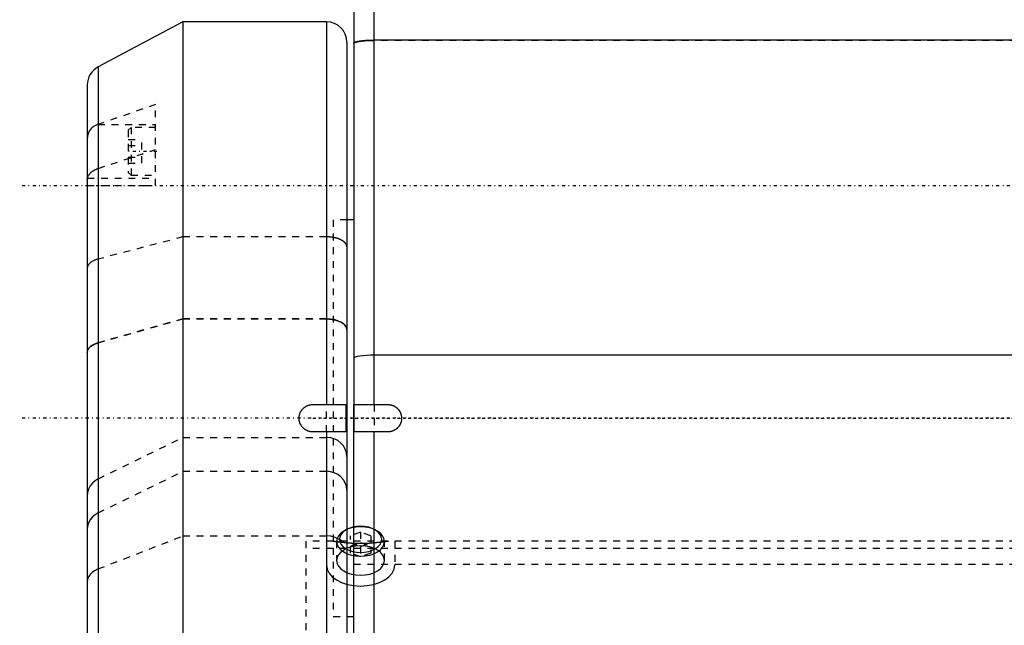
# Model space of a CAD drawing. Extents: x -109 to 109, y -1 to 737.
# Tile 4 of 13: x -109 to 35, y 290 to 378. Entities that reach past the tile are written whole.
import ezdxf

# ---------------------------------------------------------------- set-up
doc = ezdxf.new("R2010")
doc.units = 0
doc.linetypes.add('CENTER', pattern=[1.5, 0.45, -0.5, 0.05, -0.5])
doc.linetypes.add('DASHED', pattern=[2, 1, -1])
for name, color, linetype in [('AM_0', 7, 'CONTINUOUS'), ('AM_3', 7, 'DASHED'), ('AM_7', 7, 'CENTER')]:
    doc.layers.add(name, color=color, linetype=linetype)

msp = doc.modelspace()

# ---------------------------------------------------------------- linework, layer by layer
at = {"layer": 'AM_0', "color": 7, "linetype": 'CONTINUOUS'}
for p, q in [((-57, 322), (-57, 412)), ((-60, 403.42), (-60, 318)), ((-85, 378), (-97.41, 371.4)), ((-64, 378), (-85, 378)), ((-85, 378), (-85, 198)), ((-64, 378), (-64, 322)), ((-61, 375), (-61, 232.09)), ((57, 375.29), (-57, 375.29)), ((-97.41, 371.4), (-97.41, 283.16)), ((-99, 368.75), (-99, 207.25)), ((-60, 349), (-61, 349)), ((57, 329.23), (-57, 329.23)), ((-66, 322), (-61.18, 322)), ((-61.18, 322), (-61.18, 318)), ((-60, 264), (-60, 322)), ((-60, 322), (-55, 322)), ((-61.18, 318), (-66, 318)), ((-64, 318), (-64, 227.73)), ((-55, 318), (-60, 318)), ((-57, 261), (-57, 318)), ((-61, 291), (-60, 291))]:
    msp.add_line(p, q, dxfattribs=at)
for points in [[(-57, 375.29), (-57.59, 375.28), (-58.15, 375.25), (-58.67, 375.21), (-59.12, 375.15), (-59.49, 375.08), (-59.77, 375), (-59.94, 374.91), (-60, 374.82)], [(-57, 329.23), (-57.59, 329.22), (-58.15, 329.19), (-58.67, 329.15), (-59.12, 329.09), (-59.49, 329.02), (-59.77, 328.94), (-59.94, 328.85), (-60, 328.76)]]:
    msp.add_lwpolyline(points, dxfattribs=at)
for points in [[(-66, 318, 0), (-66.03, 318, 0), (-66.08, 318, 0), (-66.14, 318, 0), (-66.17, 318.01, 0), (-66.2, 318.01, 0), (-66.26, 318.02, 0), (-66.31, 318.02, 0), (-66.37, 318.03, 0), (-66.43, 318.05, 0), (-66.48, 318.06, 0), (-66.51, 318.07, 0), (-66.54, 318.07, 0), (-66.6, 318.09, 0), (-66.65, 318.11, 0), (-66.71, 318.13, 0), (-66.77, 318.15, 0), (-66.82, 318.18, 0), (-66.85, 318.19, 0), (-66.87, 318.2, 0), (-66.93, 318.23, 0), (-66.98, 318.26, 0), (-67, 318.27, 0), (-67.03, 318.29, 0), (-67.08, 318.32, 0), (-67.13, 318.35, 0), (-67.15, 318.37, 0), (-67.18, 318.38, 0), (-67.22, 318.42, 0), (-67.27, 318.45, 0), (-67.31, 318.49, 0), (-67.35, 318.53, 0), (-67.39, 318.57, 0), (-67.41, 318.59, 0), (-67.43, 318.61, 0), (-67.47, 318.65, 0), (-67.51, 318.69, 0), (-67.55, 318.73, 0), (-67.58, 318.78, 0), (-67.62, 318.82, 0), (-67.63, 318.85, 0), (-67.65, 318.87, 0), (-67.68, 318.92, 0), (-67.71, 318.97, 0), (-67.74, 319.02, 0), (-67.77, 319.07, 0), (-67.8, 319.13, 0), (-67.81, 319.15, 0), (-67.82, 319.18, 0), (-67.85, 319.23, 0), (-67.87, 319.29, 0), (-67.89, 319.35, 0), (-67.91, 319.4, 0), (-67.93, 319.46, 0), (-67.93, 319.49, 0), (-67.94, 319.52, 0), (-67.95, 319.57, 0), (-67.97, 319.63, 0), (-67.98, 319.69, 0), (-67.98, 319.74, 0), (-67.99, 319.8, 0), (-67.99, 319.83, 0), (-68, 319.86, 0), (-68, 319.92, 0), (-68, 319.97, 0), (-68, 320, 0), (-68, 320.03, 0), (-68, 320.08, 0), (-68, 320.14, 0), (-67.99, 320.17, 0), (-67.99, 320.2, 0), (-67.98, 320.26, 0), (-67.98, 320.31, 0), (-67.97, 320.37, 0), (-67.95, 320.43, 0), (-67.94, 320.48, 0), (-67.93, 320.51, 0), (-67.93, 320.54, 0), (-67.91, 320.6, 0), (-67.89, 320.65, 0), (-67.87, 320.71, 0), (-67.85, 320.77, 0), (-67.82, 320.82, 0), (-67.81, 320.85, 0), (-67.8, 320.87, 0), (-67.77, 320.93, 0), (-67.74, 320.98, 0), (-67.71, 321.03, 0), (-67.68, 321.08, 0), (-67.65, 321.13, 0), (-67.63, 321.15, 0), (-67.62, 321.18, 0), (-67.58, 321.22, 0), (-67.55, 321.27, 0), (-67.51, 321.31, 0), (-67.47, 321.35, 0), (-67.43, 321.39, 0), (-67.41, 321.41, 0), (-67.39, 321.43, 0), (-67.35, 321.47, 0), (-67.31, 321.51, 0), (-67.27, 321.55, 0), (-67.22, 321.58, 0), (-67.18, 321.62, 0), (-67.15, 321.63, 0), (-67.13, 321.65, 0), (-67.08, 321.68, 0), (-67.03, 321.71, 0), (-67, 321.73, 0), (-66.98, 321.74, 0), (-66.93, 321.77, 0), (-66.87, 321.8, 0), (-66.85, 321.81, 0), (-66.82, 321.82, 0), (-66.77, 321.85, 0), (-66.71, 321.87, 0), (-66.65, 321.89, 0), (-66.6, 321.91, 0), (-66.54, 321.93, 0), (-66.51, 321.93, 0), (-66.48, 321.94, 0), (-66.43, 321.95, 0), (-66.37, 321.97, 0), (-66.31, 321.98, 0), (-66.26, 321.98, 0), (-66.2, 321.99, 0), (-66.17, 321.99, 0), (-66.14, 322, 0), (-66.08, 322, 0), (-66.03, 322, 0), (-66, 322, 0)], [(-55, 322, 0), (-54.99, 322, 0), (-54.96, 322, 0), (-54.93, 322, 0), (-54.92, 322, 0), (-54.9, 322, 0), (-54.87, 322, 0), (-54.84, 321.99, 0), (-54.82, 321.99, 0), (-54.79, 321.99, 0), (-54.76, 321.99, 0), (-54.74, 321.98, 0), (-54.73, 321.98, 0), (-54.7, 321.98, 0), (-54.67, 321.97, 0), (-54.64, 321.97, 0), (-54.62, 321.96, 0), (-54.59, 321.96, 0), (-54.57, 321.95, 0), (-54.56, 321.95, 0), (-54.53, 321.94, 0), (-54.5, 321.94, 0), (-54.49, 321.93, 0), (-54.47, 321.93, 0), (-54.44, 321.92, 0), (-54.42, 321.91, 0), (-54.4, 321.91, 0), (-54.39, 321.9, 0), (-54.36, 321.89, 0), (-54.33, 321.88, 0), (-54.3, 321.87, 0), (-54.28, 321.86, 0), (-54.25, 321.85, 0), (-54.23, 321.85, 0), (-54.22, 321.84, 0), (-54.19, 321.83, 0), (-54.17, 321.82, 0), (-54.14, 321.81, 0), (-54.11, 321.79, 0), (-54.09, 321.78, 0), (-54.07, 321.77, 0), (-54.06, 321.77, 0), (-54.03, 321.75, 0), (-54.01, 321.74, 0), (-53.98, 321.72, 0), (-53.96, 321.71, 0), (-53.93, 321.69, 0), (-53.92, 321.68, 0), (-53.91, 321.68, 0), (-53.88, 321.66, 0), (-53.86, 321.64, 0), (-53.84, 321.63, 0), (-53.81, 321.61, 0), (-53.79, 321.59, 0), (-53.78, 321.58, 0), (-53.77, 321.57, 0), (-53.74, 321.56, 0), (-53.72, 321.54, 0), (-53.7, 321.52, 0), (-53.68, 321.5, 0), (-53.66, 321.48, 0), (-53.65, 321.47, 0), (-53.64, 321.46, 0), (-53.62, 321.44, 0), (-53.6, 321.42, 0), (-53.59, 321.41, 0), (-53.58, 321.4, 0), (-53.56, 321.38, 0), (-53.54, 321.36, 0), (-53.53, 321.35, 0), (-53.52, 321.34, 0), (-53.5, 321.32, 0), (-53.48, 321.3, 0), (-53.46, 321.28, 0), (-53.44, 321.26, 0), (-53.43, 321.23, 0), (-53.42, 321.22, 0), (-53.41, 321.21, 0), (-53.39, 321.19, 0), (-53.37, 321.16, 0), (-53.36, 321.14, 0), (-53.34, 321.12, 0), (-53.32, 321.09, 0), (-53.32, 321.08, 0), (-53.31, 321.07, 0), (-53.29, 321.04, 0), (-53.28, 321.02, 0), (-53.26, 320.99, 0), (-53.25, 320.97, 0), (-53.23, 320.94, 0), (-53.23, 320.93, 0), (-53.22, 320.91, 0), (-53.21, 320.89, 0), (-53.19, 320.86, 0), (-53.18, 320.83, 0), (-53.17, 320.81, 0), (-53.16, 320.78, 0), (-53.15, 320.77, 0), (-53.15, 320.75, 0), (-53.14, 320.72, 0), (-53.13, 320.7, 0), (-53.12, 320.67, 0), (-53.11, 320.64, 0), (-53.1, 320.61, 0), (-53.09, 320.6, 0), (-53.09, 320.58, 0), (-53.08, 320.56, 0), (-53.07, 320.53, 0), (-53.07, 320.51, 0), (-53.06, 320.5, 0), (-53.06, 320.47, 0), (-53.05, 320.44, 0), (-53.05, 320.43, 0), (-53.04, 320.41, 0), (-53.04, 320.38, 0), (-53.03, 320.36, 0), (-53.03, 320.33, 0), (-53.02, 320.3, 0), (-53.02, 320.27, 0), (-53.02, 320.26, 0), (-53.01, 320.24, 0), (-53.01, 320.21, 0), (-53.01, 320.18, 0), (-53.01, 320.16, 0), (-53, 320.13, 0), (-53, 320.1, 0), (-53, 320.08, 0), (-53, 320.07, 0), (-53, 320.04, 0), (-53, 320.01, 0), (-53, 320, 0)], [(-53, 320, 0), (-53, 319.99, 0), (-53, 319.96, 0), (-53, 319.93, 0), (-53, 319.92, 0), (-53, 319.9, 0), (-53, 319.87, 0), (-53.01, 319.84, 0), (-53.01, 319.82, 0), (-53.01, 319.79, 0), (-53.01, 319.76, 0), (-53.02, 319.74, 0), (-53.02, 319.73, 0), (-53.02, 319.7, 0), (-53.03, 319.67, 0), (-53.03, 319.64, 0), (-53.04, 319.62, 0), (-53.04, 319.59, 0), (-53.05, 319.57, 0), (-53.05, 319.56, 0), (-53.06, 319.53, 0), (-53.06, 319.5, 0), (-53.07, 319.49, 0), (-53.07, 319.47, 0), (-53.08, 319.44, 0), (-53.09, 319.42, 0), (-53.09, 319.4, 0), (-53.1, 319.39, 0), (-53.11, 319.36, 0), (-53.12, 319.33, 0), (-53.13, 319.3, 0), (-53.14, 319.28, 0), (-53.15, 319.25, 0), (-53.15, 319.23, 0), (-53.16, 319.22, 0), (-53.17, 319.19, 0), (-53.18, 319.17, 0), (-53.19, 319.14, 0), (-53.21, 319.11, 0), (-53.22, 319.09, 0), (-53.23, 319.07, 0), (-53.23, 319.06, 0), (-53.25, 319.03, 0), (-53.26, 319.01, 0), (-53.28, 318.98, 0), (-53.29, 318.96, 0), (-53.31, 318.93, 0), (-53.32, 318.92, 0), (-53.32, 318.91, 0), (-53.34, 318.88, 0), (-53.36, 318.86, 0), (-53.37, 318.84, 0), (-53.39, 318.81, 0), (-53.41, 318.79, 0), (-53.42, 318.78, 0), (-53.43, 318.77, 0), (-53.44, 318.74, 0), (-53.46, 318.72, 0), (-53.48, 318.7, 0), (-53.5, 318.68, 0), (-53.52, 318.66, 0), (-53.53, 318.65, 0), (-53.54, 318.64, 0), (-53.56, 318.62, 0), (-53.58, 318.6, 0), (-53.59, 318.59, 0), (-53.6, 318.58, 0), (-53.62, 318.56, 0), (-53.64, 318.54, 0), (-53.65, 318.53, 0), (-53.66, 318.52, 0), (-53.68, 318.5, 0), (-53.7, 318.48, 0), (-53.72, 318.46, 0), (-53.74, 318.44, 0), (-53.77, 318.43, 0), (-53.78, 318.42, 0), (-53.79, 318.41, 0), (-53.81, 318.39, 0), (-53.84, 318.37, 0), (-53.86, 318.36, 0), (-53.88, 318.34, 0), (-53.91, 318.32, 0), (-53.92, 318.32, 0), (-53.93, 318.31, 0), (-53.96, 318.29, 0), (-53.98, 318.28, 0), (-54.01, 318.26, 0), (-54.03, 318.25, 0), (-54.06, 318.23, 0), (-54.07, 318.23, 0), (-54.09, 318.22, 0), (-54.11, 318.21, 0), (-54.14, 318.19, 0), (-54.17, 318.18, 0), (-54.19, 318.17, 0), (-54.22, 318.16, 0), (-54.23, 318.15, 0), (-54.25, 318.15, 0), (-54.28, 318.14, 0), (-54.3, 318.13, 0), (-54.33, 318.12, 0), (-54.36, 318.11, 0), (-54.39, 318.1, 0), (-54.4, 318.09, 0), (-54.42, 318.09, 0), (-54.44, 318.08, 0), (-54.47, 318.07, 0), (-54.49, 318.07, 0), (-54.5, 318.06, 0), (-54.53, 318.06, 0), (-54.56, 318.05, 0), (-54.57, 318.05, 0), (-54.59, 318.04, 0), (-54.62, 318.04, 0), (-54.64, 318.03, 0), (-54.67, 318.03, 0), (-54.7, 318.02, 0), (-54.73, 318.02, 0), (-54.74, 318.02, 0), (-54.76, 318.01, 0), (-54.79, 318.01, 0), (-54.82, 318.01, 0), (-54.84, 318.01, 0), (-54.87, 318, 0), (-54.9, 318, 0), (-54.92, 318, 0), (-54.93, 318, 0), (-54.96, 318, 0), (-54.99, 318, 0), (-55, 318, 0)]]:
    msp.add_polyline3d(points, dxfattribs=at)
for centre, start, end in [((-64, 375), 0, 90), ((-96, 368.75), 118, 180)]:
    msp.add_arc(centre, 3, start, end, dxfattribs=at)
at = {"layer": 'AM_3', "color": 6, "linetype": 'DASHED'}
for p, q in [((57, 375.28), (-57, 375.28)), ((-89, 365.89), (-97.44, 362.98)), ((-89, 354.04), (-89, 365.89)), ((-97.44, 362.98), (-89, 362.98)), ((-92.6, 362.54), (-93, 362.14)), ((-93, 362.14), (-93, 355.94)), ((-89, 362.54), (-92.6, 362.54)), ((-92.6, 362.54), (-92.6, 355.54)), ((-93, 360.76), (-91, 360.76)), ((-91, 357.32), (-91, 360.76)), ((-97.41, 356.54), (-89, 359.31)), ((-93, 359.9), (-91, 359.9)), ((-93, 358.18), (-91, 358.18)), ((-93, 357.32), (-91, 357.32)), ((-98.98, 355.1), (-89, 355.1)), ((-93, 355.94), (-92.6, 355.54)), ((-92.6, 355.54), (-89, 355.54)), ((-99, 354.04), (-89, 354.04)), ((-61, 349), (-63, 349)), ((-63, 349), (-63, 291)), ((-63, 349), (-63, 291)), ((-85, 346.53), (-97.41, 343.27)), ((-64, 346.53), (-85, 346.53)), ((-85, 334.54), (-97.41, 331.04)), ((-97.41, 331.03), (-85, 334.53)), ((-64, 334.54), (-85, 334.54)), ((-85, 334.53), (-64, 334.53)), ((-64, 318), (-64, 322)), ((-57, 322), (-57, 318)), ((-97.41, 311.11), (-85, 317.18)), ((-85, 317.18), (-64, 317.18)), ((-97.41, 306.16), (-85, 312.23)), ((-85, 312.23), (-64, 312.23)), ((-97.41, 297.95), (-85, 302.78)), ((-85, 302.78), (-64, 302.78)), ((-60.93, 303.77), (-61.18, 303.65)), ((-59, 303.34), (-60.49, 302.81)), ((-60.49, 300.24), (-60.49, 302.81)), ((-57.51, 302.81), (-59, 303.34)), ((-59, 303.34), (-59, 301.82)), ((-57.51, 302.81), (-57.51, 300.24)), ((-56.82, 303.65), (-57.07, 303.77)), ((-67, 302), (-67, 200)), ((67, 302), (-67, 302)), ((-62.5, 301.97), (-62.5, 299.19)), ((-60.49, 301.29), (-59, 301.82)), ((-60.49, 301.75), (-59, 301.22)), ((-59, 301.82), (-57.51, 301.29)), ((-59, 301.22), (-57.51, 301.75)), ((-55.5, 299.19), (-55.5, 301.97)), ((-54, 302), (-54, 298.53)), ((67, 300.94), (-67, 300.94)), ((-59, 299.71), (-60.49, 300.24)), ((-59, 301.22), (-59, 299.71)), ((-57.51, 300.24), (-59, 299.71)), ((61, 298.58), (-61, 298.58)), ((-63, 291), (-61, 291))]:
    msp.add_line(p, q, dxfattribs=at)
for points in [[(-61, 332.95), (-61.06, 333.26), (-61.23, 333.56), (-61.51, 333.83), (-61.88, 334.07), (-62.33, 334.27), (-62.85, 334.42), (-63.41, 334.51), (-64, 334.54)], [(-97.41, 331.04), (-97.86, 330.89), (-98.25, 330.69), (-98.57, 330.46), (-98.81, 330.2), (-98.95, 329.92), (-99, 329.64)], [(-61, 314.42), (-61.06, 314.96), (-61.23, 315.48), (-61.51, 315.95), (-61.88, 316.37), (-62.33, 316.72), (-62.85, 316.97), (-63.41, 317.13), (-64, 317.18)], [(-61, 309.47), (-61.06, 310.01), (-61.23, 310.53), (-61.51, 311.01), (-61.88, 311.43), (-62.33, 311.77), (-62.85, 312.02), (-63.41, 312.18), (-64, 312.23)], [(-97.41, 311.11), (-97.86, 310.84), (-98.25, 310.49), (-98.57, 310.09), (-98.81, 309.64), (-98.95, 309.17), (-99, 308.67)], [(-97.41, 306.16), (-97.86, 305.89), (-98.25, 305.55), (-98.57, 305.15), (-98.81, 304.7), (-98.95, 304.22), (-99, 303.72)], [(-61.71, 302), (-62.18, 302.33), (-62.74, 302.57), (-63.35, 302.73), (-64, 302.78)], [(-64, 298.53), (-63.9, 297.93), (-63.62, 297.35), (-63.16, 296.82), (-62.54, 296.35), (-61.78, 295.97), (-60.91, 295.68), (-59.98, 295.51), (-59, 295.45), (-58.02, 295.51), (-57.09, 295.68), (-56.22, 295.97), (-55.46, 296.35), (-54.84, 296.82), (-54.38, 297.35), (-54.1, 297.93), (-54, 298.53)], [(-97.41, 297.95), (-97.86, 297.74), (-98.25, 297.46), (-98.57, 297.14), (-98.81, 296.79), (-98.95, 296.41), (-99, 296.01)]]:
    msp.add_lwpolyline(points, dxfattribs=at)
for points in [[(-62.1, 302.28), (-62.04, 301.91), (-61.86, 301.55), (-61.58, 301.22), (-61.19, 300.93), (-60.72, 300.69), (-60.19, 300.52), (-59.6, 300.41), (-59, 300.37), (-58.4, 300.41), (-57.81, 300.52), (-57.28, 300.69), (-56.81, 300.93), (-56.42, 301.22), (-56.14, 301.55), (-55.96, 301.91), (-55.9, 302.28), (-55.96, 302.65), (-56.14, 303.01), (-56.42, 303.34), (-56.81, 303.63), (-57.28, 303.87), (-57.81, 304.04), (-58.4, 304.15), (-59, 304.19), (-59.6, 304.15), (-60.19, 304.04), (-60.72, 303.87), (-61.19, 303.63), (-61.58, 303.34), (-61.86, 303.01), (-62.04, 302.65)], [(-62.5, 301.97), (-62.43, 301.55), (-62.23, 301.14), (-61.91, 300.77), (-61.47, 300.44), (-60.94, 300.17), (-60.34, 299.98), (-59.68, 299.85), (-59, 299.81), (-58.32, 299.85), (-57.66, 299.98), (-57.06, 300.17), (-56.53, 300.44), (-56.09, 300.77), (-55.77, 301.14), (-55.57, 301.55), (-55.5, 301.97), (-55.57, 302.39), (-55.77, 302.79), (-56.09, 303.16), (-56.53, 303.49), (-57.06, 303.76), (-57.66, 303.96), (-58.32, 304.08), (-59, 304.12), (-59.68, 304.08), (-60.34, 303.96), (-60.94, 303.76), (-61.47, 303.49), (-61.91, 303.16), (-62.23, 302.79), (-62.43, 302.39)], [(-62.5, 299.19), (-62.43, 298.77), (-62.23, 298.37), (-61.91, 297.99), (-61.47, 297.67), (-60.94, 297.4), (-60.34, 297.2), (-59.68, 297.08), (-59, 297.04), (-58.32, 297.08), (-57.66, 297.2), (-57.06, 297.4), (-56.53, 297.67), (-56.09, 297.99), (-55.77, 298.37), (-55.57, 298.77), (-55.5, 299.19), (-55.57, 299.61), (-55.77, 300.02), (-56.09, 300.39), (-56.53, 300.72), (-57.06, 300.98), (-57.66, 301.18), (-58.32, 301.3), (-59, 301.35), (-59.68, 301.3), (-60.34, 301.18), (-60.94, 300.98), (-61.47, 300.72), (-61.91, 300.39), (-62.23, 300.02), (-62.43, 299.61)]]:
    msp.add_lwpolyline(points, close=True, dxfattribs=at)
for points in [[(-60, 374.81, 0), (-60, 374.82, 0), (-60, 374.82, 0), (-60, 374.83, 0), (-60, 374.83, 0), (-60, 374.84, 0), (-59.99, 374.84, 0), (-59.99, 374.85, 0), (-59.99, 374.86, 0), (-59.98, 374.86, 0), (-59.98, 374.87, 0), (-59.97, 374.87, 0), (-59.97, 374.88, 0), (-59.97, 374.88, 0), (-59.96, 374.89, 0), (-59.95, 374.9, 0), (-59.94, 374.91, 0), (-59.93, 374.91, 0), (-59.93, 374.92, 0), (-59.92, 374.92, 0), (-59.91, 374.93, 0), (-59.9, 374.93, 0), (-59.9, 374.94, 0), (-59.89, 374.94, 0), (-59.88, 374.95, 0), (-59.87, 374.95, 0), (-59.86, 374.96, 0), (-59.85, 374.96, 0), (-59.84, 374.97, 0), (-59.82, 374.97, 0), (-59.81, 374.98, 0), (-59.79, 374.98, 0), (-59.78, 374.99, 0), (-59.77, 374.99, 0), (-59.76, 375, 0), (-59.75, 375, 0), (-59.73, 375.01, 0), (-59.71, 375.01, 0), (-59.69, 375.02, 0), (-59.67, 375.03, 0), (-59.66, 375.03, 0), (-59.65, 375.03, 0), (-59.63, 375.04, 0), (-59.61, 375.04, 0), (-59.59, 375.05, 0), (-59.57, 375.06, 0), (-59.54, 375.06, 0), (-59.53, 375.07, 0), (-59.52, 375.07, 0), (-59.49, 375.07, 0), (-59.47, 375.08, 0), (-59.44, 375.09, 0), (-59.42, 375.09, 0), (-59.39, 375.1, 0), (-59.38, 375.1, 0), (-59.36, 375.1, 0), (-59.34, 375.11, 0), (-59.31, 375.11, 0), (-59.28, 375.12, 0), (-59.25, 375.12, 0), (-59.22, 375.13, 0), (-59.21, 375.13, 0), (-59.19, 375.13, 0), (-59.16, 375.14, 0), (-59.14, 375.14, 0), (-59.12, 375.15, 0), (-59.11, 375.15, 0), (-59.08, 375.15, 0), (-59.05, 375.16, 0), (-59.03, 375.16, 0), (-59.01, 375.16, 0), (-58.98, 375.17, 0), (-58.95, 375.17, 0), (-58.92, 375.17, 0), (-58.88, 375.18, 0), (-58.85, 375.18, 0), (-58.83, 375.19, 0), (-58.81, 375.19, 0), (-58.78, 375.19, 0), (-58.74, 375.2, 0), (-58.7, 375.2, 0), (-58.67, 375.2, 0), (-58.63, 375.21, 0), (-58.61, 375.21, 0), (-58.59, 375.21, 0), (-58.55, 375.22, 0), (-58.51, 375.22, 0), (-58.48, 375.22, 0), (-58.44, 375.23, 0), (-58.4, 375.23, 0), (-58.38, 375.23, 0), (-58.36, 375.23, 0), (-58.32, 375.24, 0), (-58.28, 375.24, 0), (-58.24, 375.24, 0), (-58.21, 375.24, 0), (-58.17, 375.25, 0), (-58.15, 375.25, 0), (-58.13, 375.25, 0), (-58.09, 375.25, 0), (-58.05, 375.25, 0), (-58.01, 375.26, 0), (-57.97, 375.26, 0), (-57.93, 375.26, 0), (-57.91, 375.26, 0), (-57.89, 375.26, 0), (-57.85, 375.26, 0), (-57.8, 375.27, 0), (-57.78, 375.27, 0), (-57.76, 375.27, 0), (-57.72, 375.27, 0), (-57.67, 375.27, 0), (-57.65, 375.27, 0), (-57.63, 375.27, 0), (-57.59, 375.27, 0), (-57.54, 375.28, 0), (-57.5, 375.28, 0), (-57.45, 375.28, 0), (-57.41, 375.28, 0), (-57.39, 375.28, 0), (-57.36, 375.28, 0), (-57.32, 375.28, 0), (-57.28, 375.28, 0), (-57.23, 375.28, 0), (-57.19, 375.28, 0), (-57.15, 375.28, 0), (-57.13, 375.28, 0), (-57.1, 375.28, 0), (-57.06, 375.28, 0), (-57.02, 375.28, 0), (-57, 375.28, 0)], [(-57, 375.28, 0), (-57.02, 375.28, 0), (-57.06, 375.28, 0), (-57.1, 375.28, 0), (-57.13, 375.28, 0), (-57.15, 375.28, 0), (-57.19, 375.28, 0), (-57.23, 375.28, 0), (-57.28, 375.28, 0), (-57.32, 375.28, 0), (-57.36, 375.28, 0), (-57.39, 375.28, 0), (-57.41, 375.28, 0), (-57.45, 375.28, 0), (-57.5, 375.28, 0), (-57.54, 375.28, 0), (-57.59, 375.27, 0), (-57.63, 375.27, 0), (-57.65, 375.27, 0), (-57.67, 375.27, 0), (-57.72, 375.27, 0), (-57.76, 375.27, 0), (-57.78, 375.27, 0), (-57.8, 375.27, 0), (-57.85, 375.26, 0), (-57.89, 375.26, 0), (-57.91, 375.26, 0), (-57.93, 375.26, 0), (-57.97, 375.26, 0), (-58.01, 375.26, 0), (-58.05, 375.25, 0), (-58.09, 375.25, 0), (-58.13, 375.25, 0), (-58.15, 375.25, 0), (-58.17, 375.25, 0), (-58.21, 375.24, 0), (-58.24, 375.24, 0), (-58.28, 375.24, 0), (-58.32, 375.24, 0), (-58.36, 375.23, 0), (-58.38, 375.23, 0), (-58.4, 375.23, 0), (-58.44, 375.23, 0), (-58.48, 375.22, 0), (-58.51, 375.22, 0), (-58.55, 375.22, 0), (-58.59, 375.21, 0), (-58.61, 375.21, 0), (-58.63, 375.21, 0), (-58.67, 375.2, 0), (-58.7, 375.2, 0), (-58.74, 375.2, 0), (-58.78, 375.19, 0), (-58.81, 375.19, 0), (-58.83, 375.19, 0), (-58.85, 375.18, 0), (-58.88, 375.18, 0), (-58.92, 375.17, 0), (-58.95, 375.17, 0), (-58.98, 375.17, 0), (-59.01, 375.16, 0), (-59.03, 375.16, 0), (-59.05, 375.16, 0), (-59.08, 375.15, 0), (-59.11, 375.15, 0), (-59.12, 375.15, 0), (-59.14, 375.14, 0), (-59.16, 375.14, 0), (-59.19, 375.13, 0), (-59.21, 375.13, 0), (-59.22, 375.13, 0), (-59.25, 375.12, 0), (-59.28, 375.12, 0), (-59.31, 375.11, 0), (-59.34, 375.11, 0), (-59.36, 375.1, 0), (-59.38, 375.1, 0), (-59.39, 375.1, 0), (-59.42, 375.09, 0), (-59.44, 375.09, 0), (-59.47, 375.08, 0), (-59.49, 375.07, 0), (-59.52, 375.07, 0), (-59.53, 375.07, 0), (-59.54, 375.06, 0), (-59.57, 375.06, 0), (-59.59, 375.05, 0), (-59.61, 375.04, 0), (-59.63, 375.04, 0), (-59.65, 375.03, 0), (-59.66, 375.03, 0), (-59.67, 375.03, 0), (-59.69, 375.02, 0), (-59.71, 375.01, 0), (-59.73, 375.01, 0), (-59.75, 375, 0), (-59.76, 375, 0), (-59.77, 374.99, 0), (-59.78, 374.99, 0), (-59.79, 374.98, 0), (-59.81, 374.98, 0), (-59.82, 374.97, 0), (-59.84, 374.97, 0), (-59.85, 374.96, 0), (-59.86, 374.96, 0), (-59.87, 374.95, 0), (-59.88, 374.95, 0), (-59.89, 374.94, 0), (-59.9, 374.94, 0), (-59.9, 374.93, 0), (-59.91, 374.93, 0), (-59.92, 374.92, 0), (-59.93, 374.92, 0), (-59.93, 374.91, 0), (-59.94, 374.91, 0), (-59.95, 374.9, 0), (-59.96, 374.89, 0), (-59.97, 374.88, 0), (-59.97, 374.88, 0), (-59.97, 374.87, 0), (-59.98, 374.87, 0), (-59.98, 374.86, 0), (-59.99, 374.86, 0), (-59.99, 374.85, 0), (-59.99, 374.84, 0), (-60, 374.84, 0), (-60, 374.83, 0), (-60, 374.83, 0), (-60, 374.82, 0), (-60, 374.82, 0), (-60, 374.81, 0)], [(-97.44, 362.98, 0), (-97.52, 362.95, 0), (-97.67, 362.89, 0), (-97.81, 362.82, 0), (-97.88, 362.78, 0), (-97.95, 362.74, 0), (-98.08, 362.66, 0), (-98.21, 362.57, 0), (-98.32, 362.47, 0), (-98.43, 362.36, 0), (-98.53, 362.25, 0), (-98.58, 362.19, 0), (-98.62, 362.13, 0), (-98.71, 362, 0), (-98.78, 361.87, 0), (-98.84, 361.73, 0), (-98.89, 361.58, 0), (-98.94, 361.43, 0), (-98.95, 361.35, 0), (-98.97, 361.28, 0), (-98.99, 361.11, 0), (-99, 360.95, 0), (-99, 360.87, 0)], [(-98.98, 355.1, 0), (-98.97, 355.15, 0), (-98.94, 355.25, 0), (-98.91, 355.35, 0), (-98.89, 355.4, 0), (-98.86, 355.45, 0), (-98.81, 355.54, 0), (-98.75, 355.63, 0), (-98.69, 355.72, 0), (-98.61, 355.81, 0), (-98.53, 355.89, 0), (-98.48, 355.94, 0), (-98.43, 355.98, 0), (-98.34, 356.06, 0), (-98.23, 356.14, 0), (-98.12, 356.21, 0), (-98.01, 356.27, 0), (-97.89, 356.34, 0), (-97.82, 356.37, 0), (-97.76, 356.4, 0), (-97.62, 356.46, 0), (-97.48, 356.51, 0), (-97.41, 356.54, 0)], [(-99, 354.9, 0), (-99, 354.93, 0), (-99, 355, 0), (-98.99, 355.07, 0), (-98.98, 355.1, 0)], [(-61, 345.05, 0), (-61, 345.06, 0), (-61, 345.08, 0), (-61, 345.1, 0), (-61, 345.11, 0), (-61, 345.12, 0), (-61.01, 345.14, 0), (-61.01, 345.17, 0), (-61.01, 345.19, 0), (-61.02, 345.21, 0), (-61.02, 345.23, 0), (-61.03, 345.24, 0), (-61.03, 345.25, 0), (-61.03, 345.27, 0), (-61.04, 345.29, 0), (-61.05, 345.31, 0), (-61.06, 345.34, 0), (-61.07, 345.36, 0), (-61.07, 345.37, 0), (-61.08, 345.38, 0), (-61.09, 345.4, 0), (-61.1, 345.42, 0), (-61.1, 345.43, 0), (-61.11, 345.44, 0), (-61.12, 345.46, 0), (-61.13, 345.48, 0), (-61.14, 345.49, 0), (-61.15, 345.5, 0), (-61.16, 345.52, 0), (-61.17, 345.54, 0), (-61.19, 345.56, 0), (-61.2, 345.58, 0), (-61.22, 345.6, 0), (-61.23, 345.61, 0), (-61.24, 345.62, 0), (-61.25, 345.64, 0), (-61.27, 345.66, 0), (-61.29, 345.68, 0), (-61.31, 345.7, 0), (-61.33, 345.72, 0), (-61.34, 345.73, 0), (-61.35, 345.74, 0), (-61.37, 345.76, 0), (-61.39, 345.78, 0), (-61.41, 345.8, 0), (-61.44, 345.82, 0), (-61.46, 345.83, 0), (-61.47, 345.84, 0), (-61.48, 345.85, 0), (-61.51, 345.87, 0), (-61.53, 345.89, 0), (-61.55, 345.9, 0), (-61.58, 345.92, 0), (-61.61, 345.94, 0), (-61.62, 345.95, 0), (-61.63, 345.96, 0), (-61.66, 345.97, 0), (-61.69, 345.99, 0), (-61.72, 346.01, 0), (-61.74, 346.02, 0), (-61.77, 346.04, 0), (-61.79, 346.05, 0), (-61.8, 346.06, 0), (-61.83, 346.07, 0), (-61.86, 346.09, 0), (-61.88, 346.09, 0), (-61.89, 346.1, 0), (-61.93, 346.12, 0), (-61.96, 346.13, 0), (-61.97, 346.14, 0), (-61.99, 346.15, 0), (-62.02, 346.16, 0), (-62.05, 346.17, 0), (-62.09, 346.19, 0), (-62.12, 346.2, 0), (-62.16, 346.22, 0), (-62.17, 346.22, 0), (-62.19, 346.23, 0), (-62.23, 346.24, 0), (-62.26, 346.25, 0), (-62.3, 346.27, 0), (-62.33, 346.28, 0), (-62.37, 346.29, 0), (-62.39, 346.3, 0), (-62.41, 346.3, 0), (-62.44, 346.31, 0), (-62.48, 346.32, 0), (-62.52, 346.34, 0), (-62.56, 346.35, 0), (-62.59, 346.36, 0), (-62.61, 346.36, 0), (-62.63, 346.37, 0), (-62.67, 346.38, 0), (-62.71, 346.39, 0), (-62.75, 346.39, 0), (-62.79, 346.4, 0), (-62.83, 346.41, 0), (-62.85, 346.42, 0), (-62.87, 346.42, 0), (-62.91, 346.43, 0), (-62.95, 346.44, 0), (-62.99, 346.44, 0), (-63.04, 346.45, 0), (-63.08, 346.46, 0), (-63.1, 346.46, 0), (-63.12, 346.46, 0), (-63.16, 346.47, 0), (-63.2, 346.48, 0), (-63.22, 346.48, 0), (-63.24, 346.48, 0), (-63.29, 346.49, 0), (-63.33, 346.49, 0), (-63.35, 346.49, 0), (-63.37, 346.5, 0), (-63.41, 346.5, 0), (-63.46, 346.5, 0), (-63.5, 346.51, 0), (-63.54, 346.51, 0), (-63.59, 346.51, 0), (-63.61, 346.52, 0), (-63.63, 346.52, 0), (-63.67, 346.52, 0), (-63.72, 346.52, 0), (-63.76, 346.52, 0), (-63.8, 346.53, 0), (-63.85, 346.53, 0), (-63.87, 346.53, 0), (-63.89, 346.53, 0), (-63.93, 346.53, 0), (-63.98, 346.53, 0), (-64, 346.53, 0)], [(-97.41, 343.27, 0), (-97.49, 343.25, 0), (-97.64, 343.21, 0), (-97.79, 343.15, 0), (-97.86, 343.13, 0), (-97.93, 343.1, 0), (-98.06, 343.04, 0), (-98.19, 342.98, 0), (-98.31, 342.91, 0), (-98.42, 342.84, 0), (-98.52, 342.77, 0), (-98.57, 342.73, 0), (-98.62, 342.69, 0), (-98.7, 342.61, 0), (-98.77, 342.53, 0), (-98.84, 342.45, 0), (-98.89, 342.36, 0), (-98.93, 342.28, 0), (-98.95, 342.23, 0), (-98.97, 342.19, 0), (-98.99, 342.1, 0), (-99, 342.01, 0), (-99, 341.97, 0)], [(-64, 334.53, 0), (-63.98, 334.53, 0), (-63.94, 334.53, 0), (-63.9, 334.52, 0), (-63.87, 334.52, 0), (-63.85, 334.52, 0), (-63.81, 334.52, 0), (-63.77, 334.52, 0), (-63.72, 334.52, 0), (-63.68, 334.52, 0), (-63.64, 334.51, 0), (-63.61, 334.51, 0), (-63.59, 334.51, 0), (-63.55, 334.51, 0), (-63.5, 334.5, 0), (-63.46, 334.5, 0), (-63.41, 334.5, 0), (-63.37, 334.49, 0), (-63.35, 334.49, 0), (-63.33, 334.49, 0), (-63.28, 334.48, 0), (-63.24, 334.47, 0), (-63.22, 334.47, 0), (-63.2, 334.47, 0), (-63.15, 334.46, 0), (-63.11, 334.45, 0), (-63.09, 334.45, 0), (-63.07, 334.45, 0), (-63.03, 334.44, 0), (-62.99, 334.43, 0), (-62.95, 334.42, 0), (-62.91, 334.42, 0), (-62.87, 334.41, 0), (-62.85, 334.4, 0), (-62.83, 334.4, 0), (-62.79, 334.39, 0), (-62.76, 334.38, 0), (-62.72, 334.37, 0), (-62.68, 334.36, 0), (-62.64, 334.35, 0), (-62.62, 334.35, 0), (-62.6, 334.34, 0), (-62.56, 334.33, 0), (-62.52, 334.32, 0), (-62.48, 334.31, 0), (-62.45, 334.3, 0), (-62.41, 334.28, 0), (-62.39, 334.28, 0), (-62.37, 334.27, 0), (-62.33, 334.26, 0), (-62.3, 334.24, 0), (-62.26, 334.23, 0), (-62.22, 334.22, 0), (-62.19, 334.2, 0), (-62.17, 334.19, 0), (-62.15, 334.19, 0), (-62.12, 334.17, 0), (-62.08, 334.16, 0), (-62.05, 334.14, 0), (-62.02, 334.13, 0), (-61.98, 334.11, 0), (-61.97, 334.11, 0), (-61.95, 334.1, 0), (-61.92, 334.08, 0), (-61.89, 334.07, 0), (-61.88, 334.06, 0), (-61.86, 334.05, 0), (-61.83, 334.04, 0), (-61.81, 334.02, 0), (-61.79, 334.01, 0), (-61.78, 334, 0), (-61.75, 333.99, 0), (-61.72, 333.97, 0), (-61.69, 333.95, 0), (-61.66, 333.93, 0), (-61.64, 333.91, 0), (-61.62, 333.9, 0), (-61.61, 333.9, 0), (-61.58, 333.88, 0), (-61.56, 333.86, 0), (-61.53, 333.84, 0), (-61.51, 333.82, 0), (-61.48, 333.8, 0), (-61.47, 333.79, 0), (-61.46, 333.78, 0), (-61.43, 333.76, 0), (-61.41, 333.74, 0), (-61.39, 333.72, 0), (-61.37, 333.7, 0), (-61.35, 333.68, 0), (-61.34, 333.67, 0), (-61.33, 333.66, 0), (-61.31, 333.63, 0), (-61.29, 333.61, 0), (-61.27, 333.59, 0), (-61.25, 333.57, 0), (-61.24, 333.55, 0), (-61.23, 333.54, 0), (-61.22, 333.53, 0), (-61.2, 333.51, 0), (-61.19, 333.49, 0), (-61.18, 333.47, 0), (-61.16, 333.45, 0), (-61.15, 333.43, 0), (-61.14, 333.42, 0), (-61.13, 333.4, 0), (-61.12, 333.38, 0), (-61.11, 333.36, 0), (-61.1, 333.35, 0), (-61.1, 333.34, 0), (-61.09, 333.31, 0), (-61.08, 333.29, 0), (-61.07, 333.28, 0), (-61.07, 333.27, 0), (-61.06, 333.24, 0), (-61.05, 333.22, 0), (-61.04, 333.2, 0), (-61.03, 333.17, 0), (-61.03, 333.15, 0), (-61.03, 333.14, 0), (-61.02, 333.13, 0), (-61.02, 333.1, 0), (-61.01, 333.08, 0), (-61.01, 333.06, 0), (-61.01, 333.03, 0), (-61, 333.01, 0), (-61, 333, 0), (-61, 332.99, 0), (-61, 332.97, 0), (-61, 332.94, 0), (-61, 332.93, 0)], [(-99, 329.62, 0), (-99, 329.67, 0), (-98.99, 329.76, 0), (-98.97, 329.86, 0), (-98.95, 329.9, 0), (-98.93, 329.95, 0), (-98.89, 330.05, 0), (-98.84, 330.14, 0), (-98.77, 330.23, 0), (-98.7, 330.31, 0), (-98.62, 330.39, 0), (-98.58, 330.44, 0), (-98.53, 330.48, 0), (-98.42, 330.56, 0), (-98.31, 330.64, 0), (-98.19, 330.71, 0), (-98.07, 330.77, 0), (-97.94, 330.83, 0), (-97.87, 330.87, 0), (-97.8, 330.89, 0), (-97.65, 330.95, 0), (-97.49, 331, 0), (-97.41, 331.03, 0)], [(-63.08, 302, 0), (-63.05, 302, 0), (-63.01, 302, 0), (-62.96, 302, 0), (-62.93, 302, 0), (-62.91, 302, 0), (-62.86, 301.99, 0), (-62.81, 301.99, 0), (-62.75, 301.99, 0), (-62.7, 301.98, 0), (-62.64, 301.98, 0), (-62.61, 301.98, 0), (-62.58, 301.97, 0), (-62.53, 301.97, 0), (-62.47, 301.96, 0), (-62.41, 301.96, 0), (-62.35, 301.95, 0), (-62.28, 301.94, 0), (-62.25, 301.94, 0), (-62.22, 301.94, 0), (-62.15, 301.93, 0), (-62.09, 301.92, 0), (-62.06, 301.92, 0), (-62.02, 301.91, 0), (-61.96, 301.91, 0), (-61.89, 301.9, 0), (-61.85, 301.89, 0), (-61.82, 301.89, 0), (-61.74, 301.88, 0), (-61.67, 301.87, 0), (-61.59, 301.86, 0), (-61.52, 301.85, 0), (-61.44, 301.85, 0), (-61.4, 301.84, 0), (-61.36, 301.84, 0), (-61.28, 301.83, 0), (-61.2, 301.82, 0), (-61.11, 301.81, 0), (-61.03, 301.8, 0), (-60.94, 301.8, 0), (-60.9, 301.79, 0), (-60.86, 301.79, 0), (-60.77, 301.78, 0), (-60.68, 301.77, 0), (-60.59, 301.76, 0), (-60.5, 301.76, 0), (-60.41, 301.75, 0), (-60.37, 301.75, 0), (-60.32, 301.74, 0), (-60.23, 301.74, 0), (-60.14, 301.73, 0), (-60.05, 301.73, 0), (-59.96, 301.72, 0), (-59.87, 301.72, 0), (-59.82, 301.72, 0), (-59.77, 301.71, 0), (-59.68, 301.71, 0), (-59.59, 301.71, 0), (-59.5, 301.71, 0), (-59.41, 301.7, 0), (-59.32, 301.7, 0), (-59.27, 301.7, 0), (-59.22, 301.7, 0), (-59.13, 301.7, 0), (-59.04, 301.7, 0), (-59, 301.7, 0), (-58.96, 301.7, 0), (-58.87, 301.7, 0), (-58.78, 301.7, 0), (-58.73, 301.7, 0), (-58.68, 301.7, 0), (-58.59, 301.7, 0), (-58.5, 301.71, 0), (-58.41, 301.71, 0), (-58.32, 301.71, 0), (-58.23, 301.71, 0), (-58.18, 301.72, 0), (-58.13, 301.72, 0), (-58.04, 301.72, 0), (-57.95, 301.73, 0), (-57.86, 301.73, 0), (-57.77, 301.74, 0), (-57.68, 301.74, 0), (-57.63, 301.75, 0), (-57.59, 301.75, 0), (-57.5, 301.76, 0), (-57.41, 301.76, 0), (-57.32, 301.77, 0), (-57.23, 301.78, 0), (-57.14, 301.79, 0), (-57.1, 301.79, 0), (-57.06, 301.8, 0), (-56.97, 301.8, 0), (-56.89, 301.81, 0), (-56.8, 301.82, 0), (-56.72, 301.83, 0), (-56.64, 301.84, 0), (-56.6, 301.84, 0), (-56.56, 301.85, 0), (-56.48, 301.85, 0), (-56.41, 301.86, 0), (-56.33, 301.87, 0), (-56.26, 301.88, 0), (-56.18, 301.89, 0), (-56.15, 301.89, 0), (-56.11, 301.9, 0), (-56.04, 301.91, 0), (-55.98, 301.91, 0), (-55.94, 301.92, 0), (-55.91, 301.92, 0), (-55.85, 301.93, 0), (-55.78, 301.94, 0), (-55.75, 301.94, 0), (-55.72, 301.94, 0), (-55.65, 301.95, 0), (-55.59, 301.96, 0), (-55.53, 301.96, 0), (-55.47, 301.97, 0), (-55.42, 301.97, 0), (-55.39, 301.98, 0), (-55.36, 301.98, 0), (-55.3, 301.98, 0), (-55.25, 301.99, 0), (-55.19, 301.99, 0), (-55.14, 301.99, 0), (-55.09, 302, 0), (-55.07, 302, 0), (-55.04, 302, 0), (-54.99, 302, 0), (-54.95, 302, 0), (-54.92, 302, 0)]]:
    msp.add_polyline3d(points, dxfattribs=at)
at = {"layer": 'AM_7', "color": 4, "linetype": 'CENTER'}
for p, q in [((-88.8, 359.04), (-93.2, 359.04)), ((108.9, 354), (-108.9, 354)), ((108.9, 320), (-108.9, 320)), ((-66, 320), (66, 320))]:
    msp.add_line(p, q, dxfattribs=at)

doc.saveas('drawing.dxf')
